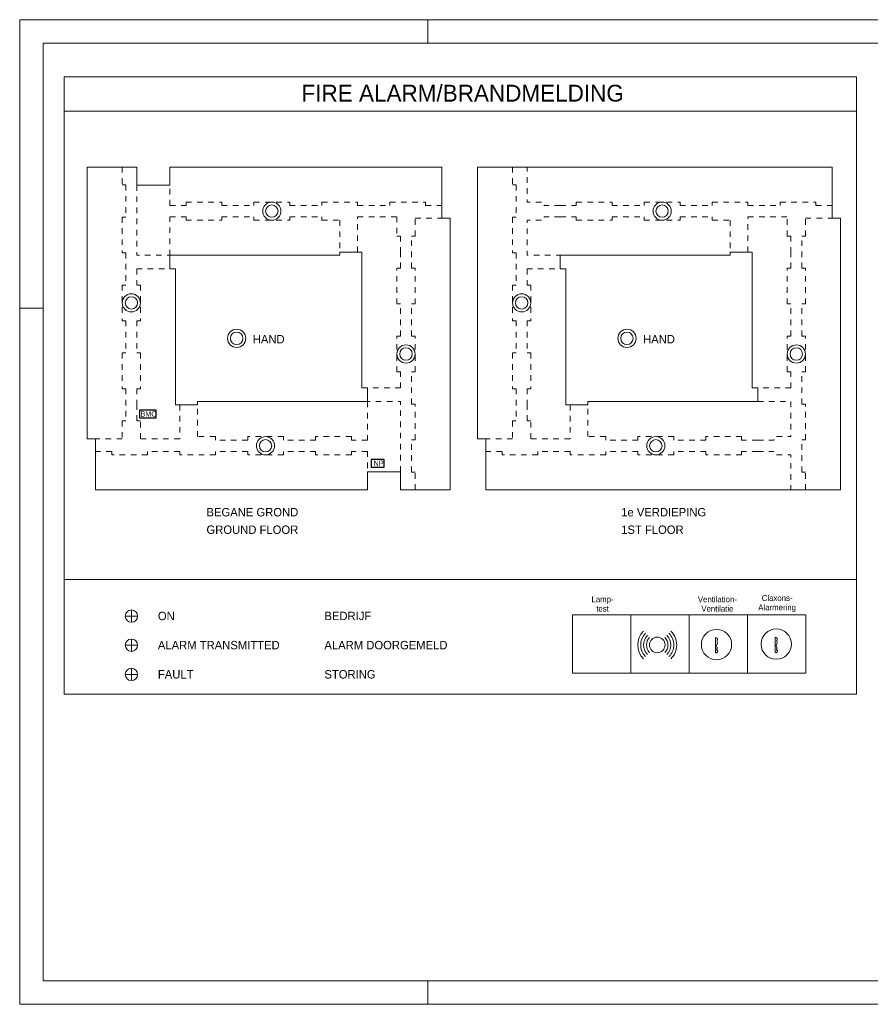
# Model space of a CAD drawing. Header units: millimetres. Extents: x 0 to 119, y 0 to 84.
# Tile 1 of 2: x 0 to 73, y 0 to 84. Entities that reach past the tile are written whole.
import ezdxf
from ezdxf.enums import TextEntityAlignment as Align

# ---------------------------------------------------------------- set-up
doc = ezdxf.new("R2010")
doc.units = ezdxf.units.MM
doc.linetypes.add('DGN2', pattern=[0.954392, 0.477196, -0.477196])
for name, color, linetype in [('31', 7, 'Continuous'), ('KADER', 7, 'Continuous'), ('SYMBOLEN', 7, 'Continuous'), ('TEXT', 7, 'Continuous')]:
    doc.layers.add(name, color=color, linetype=linetype)
doc.styles.add('dgn001', font='dgn001.shx')

# ---------------------------------------------------------------- blocks, each defined once
blk = doc.blocks.new('AnonymousCell')
at = {"layer": 'SYMBOLEN', "color": 1, "linetype": 'Continuous', "lineweight": 0}
for radius in [0.78, 0.53]:
    blk.add_circle((0, 0), radius, dxfattribs=at)
blk = doc.blocks.new('AnonymousCell1')
at = {"layer": 'SYMBOLEN', "color": 1, "linetype": 'Continuous', "lineweight": 0}
for radius in [0.78, 0.53]:
    blk.add_circle((0, 0), radius, dxfattribs=at)
blk = doc.blocks.new('AnonymousCell2')
at = {"layer": 'SYMBOLEN', "color": 1, "linetype": 'Continuous', "lineweight": 0}
for radius in [0.78, 0.53]:
    blk.add_circle((0, 0), radius, dxfattribs=at)
blk = doc.blocks.new('AnonymousCell3')
at = {"layer": 'SYMBOLEN', "color": 1, "linetype": 'Continuous', "lineweight": 0}
for radius in [0.78, 0.53]:
    blk.add_circle((0, 0), radius, dxfattribs=at)
blk = doc.blocks.new('AnonymousCell4')
at = {"layer": 'SYMBOLEN', "color": 1, "linetype": 'Continuous', "lineweight": 0}
for radius in [0.78, 0.53]:
    blk.add_circle((0, 0), radius, dxfattribs=at)
blk = doc.blocks.new('AnonymousCell5')
at = {"layer": 'SYMBOLEN', "color": 1, "linetype": 'Continuous', "lineweight": 0}
for radius in [0.78, 0.53]:
    blk.add_circle((0, 0), radius, dxfattribs=at)
blk = doc.blocks.new('AnonymousCell6')
at = {"layer": 'SYMBOLEN', "color": 1, "linetype": 'Continuous', "lineweight": 0}
for radius in [0.78, 0.53]:
    blk.add_circle((0, 0), radius, dxfattribs=at)
blk = doc.blocks.new('AnonymousCell7')
at = {"layer": 'SYMBOLEN', "color": 1, "linetype": 'Continuous', "lineweight": 0}
for radius in [0.78, 0.53]:
    blk.add_circle((0, 0), radius, dxfattribs=at)
blk = doc.blocks.new('AnonymousCell8')
at = {"layer": 'SYMBOLEN', "color": 1, "linetype": 'Continuous', "lineweight": 0}
for radius in [0.78, 0.53]:
    blk.add_circle((0, 0), radius, dxfattribs=at)
blk = doc.blocks.new('AnonymousCell9')
at = {"layer": 'SYMBOLEN', "color": 1, "linetype": 'Continuous', "lineweight": 0}
for radius in [0.78, 0.53]:
    blk.add_circle((0, 0), radius, dxfattribs=at)
blk = doc.blocks.new('EW7')
at = {"layer": '31', "color": 3, "linetype": 'Continuous', "lineweight": 30, "flags": 128}
blk.add_lwpolyline([(-0.562, -0.675), (0.562, -0.675), (0.562, 0), (-0.562, 0), (-0.562, -0.675)], dxfattribs=at)
at = {"layer": '31', "color": 2, "linetype": 'Continuous', "lineweight": 13, "style": 'dgn001'}
blk.add_text('NP', height=0.44997, dxfattribs=at).set_placement((0.07797, -0.330015), align=Align.MIDDLE_CENTER)
blk = doc.blocks.new('EW8')
at = {"layer": '31', "color": 3, "linetype": 'Continuous', "lineweight": 30, "flags": 128}
blk.add_lwpolyline([(-0.713, -0.675), (0.713, -0.675), (0.713, 0), (-0.713, 0), (-0.713, -0.675)], dxfattribs=at)
at = {"layer": '31', "color": 2, "linetype": 'Continuous', "lineweight": 13, "style": 'dgn001'}
blk.add_text('BMC', height=0.45, dxfattribs=at).set_placement((0.048, -0.33), align=Align.MIDDLE_CENTER)
blk = doc.blocks.new('AnonymousCell10')
at = {"layer": 'KADER', "color": 1, "linetype": 'Continuous', "lineweight": 0}
for p, q in [((59.65, 42.176), (-59.649, 42.176)), ((-59.649, 42.176), (-59.649, -42.177)), ((-24.704, 40.167), (-24.704, 42.176)), ((-59.649, 17.472), (-57.641, 17.472)), ((-24.704, -42.177), (-24.704, -40.169)), ((-59.649, -42.177), (59.65, -42.177))]:
    blk.add_line(p, q, dxfattribs=at)
at = {"layer": 'KADER', "color": 5, "linetype": 'Continuous', "lineweight": 0}
for p, q in [((57.642, 40.167), (-57.641, 40.167)), ((-57.641, 40.167), (-57.641, -40.169)), ((-57.641, -40.169), (57.642, -40.169))]:
    blk.add_line(p, q, dxfattribs=at)

msp = doc.modelspace()

# ---------------------------------------------------------------- linework, layer by layer
at = {"layer": 'SYMBOLEN', "color": 1, "linetype": 'Continuous', "lineweight": 0}
for p, q in [((3.822, 76.52), (71.661, 76.52)), ((3.822, 36.384), (71.661, 36.384)), ((9.566, 32.733), (9.566, 33.793)), ((9.036, 33.263), (10.096, 33.263)), ((52.343, 33.371), (52.343, 28.371)), ((57.343, 33.371), (57.343, 28.371)), ((62.343, 33.371), (62.343, 28.371)), ((9.566, 30.233), (9.566, 31.293)), ((59.601, 31.412), (59.601, 30.114)), ((64.718, 31.447), (64.718, 30.149)), ((9.036, 30.763), (10.096, 30.763)), ((9.566, 28.793), (9.566, 27.733)), ((9.036, 28.263), (10.096, 28.263))]:
    msp.add_line(p, q, dxfattribs=at)
at = {"layer": 'SYMBOLEN', "color": 1, "linetype": 'DGN2', "lineweight": 0}
for p, q in [((8.786, 71.731), (8.786, 70.201)), ((42.215, 71.731), (42.215, 70.201)), ((8.786, 70.201), (9.086, 70.201)), ((9.086, 70.201), (9.086, 67.441)), ((12.866, 68.431), (12.866, 70.171)), ((42.215, 70.201), (42.515, 70.201)), ((42.515, 70.201), (42.515, 67.441)), ((12.866, 68.431), (14.246, 68.431)), ((14.246, 68.431), (14.246, 68.731)), ((14.246, 68.731), (17.306, 68.731)), ((17.306, 68.731), (17.306, 68.431)), ((17.306, 68.431), (20.066, 68.431)), ((20.066, 68.431), (20.066, 68.731)), ((20.066, 68.731), (23.126, 68.731)), ((23.126, 68.731), (23.126, 68.431)), ((23.126, 68.431), (25.886, 68.431)), ((25.886, 68.431), (25.886, 68.731)), ((25.886, 68.731), (28.946, 68.731)), ((28.946, 68.731), (28.946, 68.431)), ((28.946, 68.431), (31.706, 68.431)), ((31.706, 68.431), (31.706, 68.731)), ((31.706, 68.731), (34.766, 68.731)), ((34.766, 68.731), (34.766, 68.431)), ((34.766, 68.431), (36.146, 68.431)), ((46.295, 68.431), (47.675, 68.431)), ((47.675, 68.431), (47.675, 68.731)), ((47.675, 68.731), (50.735, 68.731)), ((50.735, 68.731), (50.735, 68.431)), ((50.735, 68.431), (53.495, 68.431)), ((53.495, 68.431), (53.495, 68.731)), ((53.495, 68.731), (56.555, 68.731)), ((56.555, 68.731), (56.555, 68.431)), ((56.555, 68.431), (59.315, 68.431)), ((59.315, 68.431), (59.315, 68.731)), ((59.315, 68.731), (62.375, 68.731)), ((62.375, 68.731), (62.375, 68.431)), ((62.375, 68.431), (65.135, 68.431)), ((65.135, 68.431), (65.135, 68.731)), ((65.135, 68.731), (68.195, 68.731)), ((68.195, 68.731), (68.195, 68.431)), ((68.195, 68.431), (69.575, 68.431)), ((9.086, 67.441), (8.786, 67.441)), ((8.786, 67.441), (8.786, 64.381)), ((12.866, 67.471), (14.246, 67.471)), ((12.866, 64.171), (12.866, 67.471)), ((14.246, 67.471), (14.246, 67.171)), ((14.246, 67.171), (17.306, 67.171)), ((17.306, 67.171), (17.306, 67.471)), ((17.306, 67.471), (20.066, 67.471)), ((20.066, 67.471), (20.066, 67.171)), ((20.066, 67.171), (23.126, 67.171)), ((23.126, 67.171), (23.126, 67.471)), ((23.126, 67.471), (25.886, 67.471)), ((25.886, 67.471), (25.886, 67.171)), ((25.886, 67.171), (27.416, 67.171)), ((27.416, 67.171), (27.416, 64.171)), ((28.946, 64.441), (28.946, 67.471)), ((28.946, 67.471), (32.306, 67.471)), ((32.306, 67.471), (32.306, 65.821)), ((33.866, 67.351), (36.146, 67.351)), ((33.866, 65.821), (33.866, 67.351)), ((42.515, 67.441), (42.215, 67.441)), ((42.215, 67.441), (42.215, 64.381)), ((46.295, 67.471), (47.675, 67.471)), ((47.675, 67.471), (47.675, 67.171)), ((47.675, 67.171), (50.735, 67.171)), ((50.735, 67.171), (50.735, 67.471)), ((50.735, 67.471), (53.495, 67.471)), ((53.495, 67.471), (53.495, 67.171)), ((53.495, 67.171), (56.555, 67.171)), ((56.555, 67.171), (56.555, 67.471)), ((56.555, 67.471), (59.315, 67.471)), ((59.315, 67.471), (59.315, 67.171)), ((59.315, 67.171), (60.845, 67.171)), ((60.845, 67.171), (60.845, 64.171)), ((62.375, 64.441), (62.375, 67.471)), ((62.375, 67.471), (65.735, 67.471)), ((65.735, 65.821), (65.735, 67.471)), ((67.295, 67.351), (69.575, 67.351)), ((67.295, 65.821), (67.295, 67.351)), ((32.306, 65.821), (32.606, 65.821)), ((32.606, 65.821), (32.606, 64.441)), ((33.566, 63.061), (33.566, 65.821)), ((33.566, 65.821), (33.866, 65.821)), ((65.735, 65.821), (66.035, 65.821)), ((66.035, 65.821), (66.035, 64.441)), ((66.995, 63.061), (66.995, 65.821)), ((66.995, 65.821), (67.295, 65.821)), ((8.786, 64.381), (9.086, 64.381)), ((9.086, 64.381), (9.086, 61.621)), ((32.606, 63.061), (32.606, 64.441)), ((42.215, 64.381), (42.515, 64.381)), ((42.515, 64.381), (42.515, 61.621)), ((66.035, 63.061), (66.035, 64.441)), ((13.346, 63.001), (10.046, 63.001)), ((10.046, 63.001), (10.046, 61.621)), ((32.306, 60.001), (32.306, 63.061)), ((32.306, 63.061), (32.606, 63.061)), ((33.866, 63.061), (33.566, 63.061)), ((33.866, 60.001), (33.866, 63.061)), ((46.775, 63.001), (43.475, 63.001)), ((43.475, 63.001), (43.475, 61.621)), ((65.735, 60.001), (65.735, 63.061)), ((65.735, 63.061), (66.035, 63.061)), ((67.295, 63.061), (66.995, 63.061)), ((67.295, 60.001), (67.295, 63.061)), ((9.086, 61.621), (8.786, 61.621)), ((8.786, 61.621), (8.786, 58.561)), ((10.046, 61.621), (10.346, 61.621)), ((10.346, 61.621), (10.346, 58.561)), ((42.515, 61.621), (42.215, 61.621)), ((42.215, 61.621), (42.215, 58.561)), ((43.475, 61.621), (43.775, 61.621)), ((43.775, 61.621), (43.775, 58.561)), ((32.606, 60.001), (32.306, 60.001)), ((32.606, 57.241), (32.606, 60.001)), ((33.566, 57.241), (33.566, 60.001)), ((33.566, 60.001), (33.866, 60.001)), ((66.035, 60.001), (65.735, 60.001)), ((66.035, 57.241), (66.035, 60.001)), ((66.995, 57.241), (66.995, 60.001)), ((66.995, 60.001), (67.295, 60.001)), ((8.786, 58.561), (9.086, 58.561)), ((9.086, 58.561), (9.086, 55.801)), ((10.346, 58.561), (10.046, 58.561)), ((10.046, 58.561), (10.046, 55.801)), ((42.215, 58.561), (42.515, 58.561)), ((42.515, 58.561), (42.515, 55.801)), ((43.775, 58.561), (43.475, 58.561)), ((43.475, 58.561), (43.475, 55.801)), ((32.306, 54.181), (32.306, 57.241)), ((32.306, 57.241), (32.606, 57.241)), ((33.866, 57.241), (33.566, 57.241)), ((33.866, 54.181), (33.866, 57.241)), ((65.735, 54.181), (65.735, 57.241)), ((65.735, 57.241), (66.035, 57.241)), ((67.295, 57.241), (66.995, 57.241)), ((67.295, 54.181), (67.295, 57.241)), ((9.086, 55.801), (8.786, 55.801)), ((8.786, 55.801), (8.786, 52.741)), ((10.046, 55.801), (10.346, 55.801)), ((10.346, 55.801), (10.346, 52.741)), ((42.515, 55.801), (42.215, 55.801)), ((42.215, 55.801), (42.215, 52.741)), ((43.475, 55.801), (43.775, 55.801)), ((43.775, 55.801), (43.775, 52.741)), ((32.606, 54.181), (32.306, 54.181)), ((32.606, 52.801), (32.606, 54.181)), ((33.566, 51.421), (33.566, 54.181)), ((33.566, 54.181), (33.866, 54.181)), ((66.035, 54.181), (65.735, 54.181)), ((66.035, 52.801), (66.035, 54.181)), ((66.995, 51.421), (66.995, 54.181)), ((66.995, 54.181), (67.295, 54.181)), ((8.786, 52.741), (9.086, 52.741)), ((9.086, 52.741), (9.086, 49.981)), ((10.346, 52.741), (10.046, 52.741)), ((10.046, 52.741), (10.046, 51.361)), ((29.306, 52.801), (32.606, 52.801)), ((42.215, 52.741), (42.515, 52.741)), ((42.515, 52.741), (42.515, 49.981)), ((43.775, 52.741), (43.475, 52.741)), ((43.475, 52.741), (43.475, 51.361)), ((62.735, 52.801), (66.035, 52.801)), ((15.236, 48.631), (15.236, 51.631)), ((29.786, 51.631), (29.786, 48.331)), ((48.665, 48.631), (48.665, 51.631)), ((63.215, 51.631), (66.035, 51.631)), ((66.035, 51.631), (66.035, 48.631)), ((10.046, 49.981), (10.046, 51.361)), ((13.706, 51.361), (13.706, 48.451)), ((33.866, 51.421), (33.566, 51.421)), ((33.866, 48.361), (33.866, 51.421)), ((43.475, 49.981), (43.475, 51.361)), ((47.135, 51.361), (47.135, 48.451)), ((67.295, 51.421), (66.995, 51.421)), ((67.295, 48.361), (67.295, 51.421)), ((9.086, 49.981), (8.786, 49.981)), ((8.786, 49.981), (8.786, 48.451)), ((10.346, 49.981), (10.046, 49.981)), ((10.346, 48.451), (10.346, 49.981)), ((42.515, 49.981), (42.215, 49.981)), ((42.215, 49.981), (42.215, 48.451)), ((43.775, 49.981), (43.475, 49.981)), ((43.775, 48.451), (43.775, 49.981)), ((8.786, 48.451), (6.506, 48.451)), ((13.706, 48.451), (10.346, 48.451)), ((16.766, 48.631), (15.236, 48.631)), ((16.766, 48.331), (16.766, 48.631)), ((19.526, 48.331), (16.766, 48.331)), ((22.586, 48.631), (19.526, 48.631)), ((19.526, 48.631), (19.526, 48.331)), ((22.586, 48.331), (22.586, 48.631)), ((25.346, 48.331), (22.586, 48.331)), ((28.406, 48.631), (25.346, 48.631)), ((25.346, 48.631), (25.346, 48.331)), ((28.406, 48.331), (28.406, 48.631)), ((29.786, 48.331), (28.406, 48.331)), ((33.566, 45.601), (33.566, 48.361)), ((33.566, 48.361), (33.866, 48.361)), ((42.215, 48.451), (39.935, 48.451)), ((47.135, 48.451), (43.775, 48.451)), ((50.195, 48.631), (48.665, 48.631)), ((50.195, 48.331), (50.195, 48.631)), ((52.955, 48.331), (50.195, 48.331)), ((56.015, 48.631), (52.955, 48.631)), ((52.955, 48.631), (52.955, 48.331)), ((56.015, 48.331), (56.015, 48.631)), ((58.775, 48.331), (56.015, 48.331)), ((61.835, 48.631), (58.775, 48.631)), ((58.775, 48.631), (58.775, 48.331)), ((61.835, 48.331), (61.835, 48.631)), ((63.215, 48.331), (61.835, 48.331)), ((66.995, 45.601), (66.995, 48.361)), ((66.995, 48.361), (67.295, 48.361)), ((7.886, 47.371), (6.506, 47.371)), ((7.886, 47.071), (7.886, 47.371)), ((13.706, 47.371), (10.946, 47.371)), ((10.946, 47.371), (10.946, 47.071)), ((13.706, 47.071), (13.706, 47.371)), ((19.526, 47.371), (16.766, 47.371)), ((16.766, 47.371), (16.766, 47.071)), ((19.526, 47.071), (19.526, 47.371)), ((25.346, 47.371), (22.586, 47.371)), ((22.586, 47.371), (22.586, 47.071)), ((25.346, 47.071), (25.346, 47.371)), ((29.786, 47.371), (28.406, 47.371)), ((28.406, 47.371), (28.406, 47.071)), ((29.786, 47.371), (29.786, 45.631)), ((41.315, 47.371), (39.935, 47.371)), ((41.315, 47.071), (41.315, 47.371)), ((47.135, 47.371), (44.375, 47.371)), ((44.375, 47.371), (44.375, 47.071)), ((47.135, 47.071), (47.135, 47.371)), ((52.955, 47.371), (50.195, 47.371)), ((50.195, 47.371), (50.195, 47.071)), ((52.955, 47.071), (52.955, 47.371)), ((58.775, 47.371), (56.015, 47.371)), ((56.015, 47.371), (56.015, 47.071)), ((58.775, 47.071), (58.775, 47.371)), ((63.215, 47.371), (61.835, 47.371)), ((61.835, 47.371), (61.835, 47.071)), ((10.946, 47.071), (7.886, 47.071)), ((16.766, 47.071), (13.706, 47.071)), ((22.586, 47.071), (19.526, 47.071)), ((28.406, 47.071), (25.346, 47.071)), ((44.375, 47.071), (41.315, 47.071)), ((50.195, 47.071), (47.135, 47.071)), ((56.015, 47.071), (52.955, 47.071)), ((61.835, 47.071), (58.775, 47.071)), ((33.866, 45.601), (33.566, 45.601)), ((33.866, 44.071), (33.866, 45.601)), ((67.295, 45.601), (66.995, 45.601)), ((67.295, 44.071), (67.295, 45.601))]:
    msp.add_line(p, q, dxfattribs=at)
at = {"layer": 'SYMBOLEN', "color": 1, "linetype": 'Continuous', "lineweight": 0, "flags": 128}
for points in [[(3.822, 26.582), (71.661, 26.582), (71.661, 79.454), (3.822, 79.454), (3.822, 26.582)], [(47.343, 28.371), (67.343, 28.371), (67.343, 33.371), (47.343, 33.371), (47.343, 28.371)]]:
    msp.add_lwpolyline(points, dxfattribs=at)
at = {"layer": 'SYMBOLEN', "color": 1, "linetype": 'Continuous', "lineweight": 13, "flags": 128}
for points in [[(32.606, 45.631), (29.786, 45.631), (29.786, 44.069), (6.506, 44.069), (6.506, 48.451), (5.786, 48.451), (5.786, 71.731), (10.046, 71.731), (10.046, 70.171), (12.866, 70.171), (12.866, 71.733), (36.146, 71.733), (36.146, 67.351), (36.866, 67.351), (36.866, 44.071), (32.606, 44.071), (32.606, 45.631)], [(39.215, 71.731), (46.295, 71.731), (46.295, 71.733), (69.575, 71.733), (69.575, 67.351), (70.295, 67.351), (70.295, 44.071), (66.035, 44.071), (66.035, 44.068), (39.935, 44.068), (39.935, 48.451), (39.215, 48.451), (39.215, 71.731)], [(27.416, 64.171), (12.866, 64.171), (12.866, 63.001), (13.346, 63.001), (13.346, 51.361), (15.236, 51.361), (15.236, 51.631), (29.786, 51.631), (29.786, 52.801), (29.306, 52.801), (29.306, 64.441), (27.416, 64.441), (27.416, 64.171)], [(63.215, 51.631), (48.665, 51.631), (48.665, 51.361), (46.775, 51.361), (46.775, 63.001), (46.295, 63.001), (46.295, 64.171), (60.845, 64.171), (60.845, 64.441), (62.735, 64.441), (62.735, 52.801), (63.215, 52.801), (63.215, 51.631)]]:
    msp.add_lwpolyline(points, dxfattribs=at)
at = {"layer": 'SYMBOLEN', "color": 1, "linetype": 'DGN2', "lineweight": 0, "flags": 128}
for points in [[(46.295, 68.431), (44.915, 68.431), (44.915, 68.731), (43.475, 68.731), (43.475, 71.731)], [(10.046, 70.171), (10.046, 64.171), (12.866, 64.171)], [(46.295, 67.471), (44.915, 67.471), (44.915, 67.171), (43.475, 67.171), (43.475, 64.171), (46.295, 64.171)], [(32.606, 45.631), (32.606, 51.631), (29.786, 51.631)], [(63.215, 48.331), (64.595, 48.331), (64.595, 48.631), (66.035, 48.631)], [(63.215, 47.371), (64.595, 47.371), (64.595, 47.071), (66.035, 47.071), (66.035, 44.071)]]:
    msp.add_lwpolyline(points, dxfattribs=at)
at = {"layer": 'SYMBOLEN', "color": 1, "linetype": 'Continuous', "lineweight": 0, "flags": 128}
for points in [[(59.601, 31.412, -0.122263), (59.698, 31.376, -0.145334), (59.753, 31.308, -0.211949), (59.75, 31.168, 0.110947), (59.733, 31.094, 0.077117), (59.745, 31.017, -0.12089), (59.753, 30.897, -0.150916), (59.71, 30.812, 0.195566), (59.664, 30.7, 0.204551), (59.709, 30.595, -0.181728), (59.753, 30.503, -0.250795), (59.723, 30.433, 0.263461), (59.694, 30.36, 0.313122), (59.745, 30.305, -0.455832), (59.792, 30.217, -0.180624), (59.703, 30.115, -0.245311), (59.601, 30.114)], [(64.718, 31.447, -0.122263), (64.815, 31.411, -0.145334), (64.87, 31.343, -0.211949), (64.867, 31.203, 0.110947), (64.85, 31.129, 0.077117), (64.862, 31.052, -0.12089), (64.87, 30.932, -0.150916), (64.827, 30.847, 0.195566), (64.781, 30.735, 0.204551), (64.826, 30.63, -0.181728), (64.87, 30.538, -0.250795), (64.84, 30.468, 0.263461), (64.811, 30.395, 0.313122), (64.862, 30.34, -0.455832), (64.909, 30.252, -0.180624), (64.82, 30.15, -0.245311), (64.718, 30.149)]]:
    msp.add_lwpolyline(points, format="xyb", dxfattribs=at)
at = {"layer": 'SYMBOLEN', "color": 1, "linetype": 'Continuous', "lineweight": 0}
for centre, radius in [((9.566, 33.263), 0.53), ((59.68, 30.822), 1.298), ((64.797, 30.857), 1.298), ((9.566, 30.763), 0.53), ((54.604, 30.786), 0.668), ((9.566, 28.263), 0.53)]:
    msp.add_circle(centre, radius, dxfattribs=at)
for radius, start, end in [(1.668, 135.00236, 224.99422), (1.418, 135.00236, 224.99422), (1.168, 135.00236, 224.99422), (0.918, 135.00002, 224.99421), (0.918, 314.99421, 45.00019), (1.168, 314.99421, 45.00019), (1.418, 314.99421, 45.00019), (1.668, 314.99421, 45.00019)]:
    msp.add_arc((54.604, 30.786), radius, start, end, dxfattribs=at)

# ---------------------------------------------------------------- block references
at = {"color": 1, "linetype": 'Continuous', "lineweight": 0}
for name, p in [('AnonymousCell10', (59.649, 42.177)), ('AnonymousCell1', (21.596, 67.951)), ('AnonymousCell4', (55.025, 67.951)), ('AnonymousCell', (9.566, 60.091)), ('AnonymousCell6', (42.995, 60.091)), ('AnonymousCell9', (18.582, 57.052)), ('AnonymousCell8', (52.011, 57.052)), ('AnonymousCell2', (33.086, 55.711)), ('AnonymousCell7', (66.515, 55.711)), ('EW8', (10.983, 50.907)), ('AnonymousCell3', (21.056, 47.851)), ('AnonymousCell5', (54.485, 47.851)), ('EW7', (30.658, 46.686))]:
    msp.add_blockref(name, p, dxfattribs=at)

# ---------------------------------------------------------------- texts
at = {"layer": 'SYMBOLEN', "color": 1, "linetype": 'Continuous', "lineweight": 0, "style": 'dgn001'}
for s, height, p in [('FIRE ALARM/BRANDMELDING', 1.44, (24.14, 77.339)), ('HAND', 0.72, (19.963, 56.62)), ('HAND', 0.72, (53.392, 56.62))]:
    msp.add_text(s, height=height, dxfattribs=at).set_placement(p)
at = {"layer": 'SYMBOLEN', "color": 1, "linetype": 'Continuous', "lineweight": 0, "char_height": 0.5, "attachment_point": 5, "line_spacing_factor": 0.960001, "style": 'dgn001'}
for s, insert in [('Lamp-\\Ptest', (49.92, 34.292)), ('Ventilation-\\PVentilatie', (59.757, 34.292)), ('Claxons-\\PAlarmering', (64.873, 34.328))]:
    msp.add_mtext(s, dxfattribs=dict(at, insert=insert))
at = {"layer": 'TEXT', "color": 1, "linetype": 'Continuous', "lineweight": 0, "style": 'dgn001'}
for s, p in [('BEGANE GROND', (15.998, 41.799)), ('1e VERDIEPING', (51.519, 41.799)), ('GROUND FLOOR', (15.998, 40.299)), ('1ST FLOOR', (51.519, 40.299)), ('ON', (11.836, 32.912)), ('BEDRIJF', (26.099, 32.912)), ('ALARM TRANSMITTED', (11.836, 30.412)), ('ALARM DOORGEMELD', (26.099, 30.412)), ('FAULT', (11.836, 27.912)), ('STORING', (26.099, 27.912))]:
    msp.add_text(s, height=0.72, dxfattribs=at).set_placement(p)

doc.saveas('drawing.dxf')
